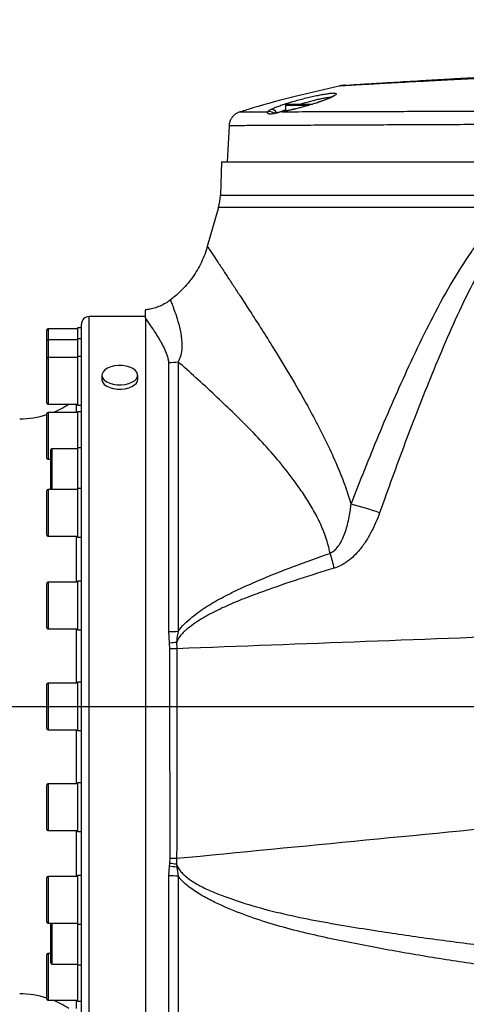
# Model space of a CAD drawing. Extents: x 0 to 16820, y 0 to 11880.
# Tile 57 of 77: x 8917 to 9092, y 6391 to 6777. Entities that reach past the tile are written whole.
import ezdxf

# ---------------------------------------------------------------- set-up
doc = ezdxf.new("R2010")
doc.units = 0
doc.header["$LTSCALE"] = 20
doc.layers.get('0').update_dxf_attribs({"linetype": 'CONTINUOUS'})
doc.styles.add('SLDTEXTSTYLE0', font='TXT', dxfattribs={"width": 0.605})
doc.dimstyles.new('SLDDIMSTYLE0', dxfattribs={"dimtxt": 100, "dimasz": 100, "dimexe": 0, "dimexo": 0.0625, "dimgap": 25, "dimtad": 1, "dimdec": 1, "dimrnd": 1e-09, "dimzin": 12, "dimtxsty": 'SLDTEXTSTYLE0', "dimsah": 1, "dimcen": 0, "dimazin": 3, "dimtfac": 1, "dimtofl": 0, "dimtmove": 0, "dimatfit": 3, "dimtolj": 1, "dimtzin": 12})
doc.dimstyles.new('SLDDIMSTYLE1', dxfattribs={"dimtxt": 100, "dimasz": 100, "dimexe": 0, "dimexo": 0.0625, "dimgap": 25, "dimtad": 1, "dimdec": 4, "dimlfac": 20, "dimzin": 12, "dimtxsty": 'SLDTEXTSTYLE0', "dimsah": 1, "dimcen": 0.09, "dimazin": 3, "dimtfac": 1, "dimtofl": 0, "dimtmove": 0, "dimatfit": 3, "dimtolj": 1, "dimtzin": 12})

# ---------------------------------------------------------------- blocks, each defined once
blk = doc.blocks.new('_D')
at = {"color": 7, "linetype": 'CONTINUOUS'}
blk.add_line((10599.79, 8574.46), (7791.16, 6507.87), dxfattribs=at)
blk.add_solid([(10599.79, 8574.46), (10510.36, 8527.27), (10528.14, 8503.11)], dxfattribs=at)
at = {"color": 7, "linetype": 'CONTINUOUS', "insert": (8954.78, 7524), "char_height": 100, "attachment_point": 1, "rotation": 36.3456, "style": 'SLDTEXTSTYLE0'}
blk.add_mtext('R3487', dxfattribs=at)
blk = doc.blocks.new('_D_1')
at = {"color": 7, "linetype": 'CONTINUOUS'}
for q in [(9232.57, 8882.9), (7791.16, 6507.87)]:
    blk.add_line((8490.54, 7660.25), q, dxfattribs=at)
blk.add_solid([(8490.54, 7660.25), (8555.25, 7737.96), (8529.6, 7753.52)], dxfattribs=at)
at = {"color": 7, "linetype": 'CONTINUOUS', "insert": (8912.41, 8603.77), "char_height": 100, "attachment_point": 1, "rotation": 58.7465, "style": 'SLDTEXTSTYLE0'}
blk.add_mtext('R1348', dxfattribs=at)
blk = doc.blocks.new('_D_2')
at = {"color": 7, "linetype": 'CONTINUOUS'}
for p, q in [((4317.75, 7120.33), (3817.21, 7208.59)), ((7831.16, 6507.87), (11826.43, 6507.87))]:
    blk.add_line(p, q, dxfattribs=at)
blk.add_arc((7791.16, 6507.87), 4005.26, 0, 170, dxfattribs=at)
for points in [[(3846.75, 7203.38), (3880.08, 7298.85), (3850.61, 7304.42)], [(11796.43, 6507.87), (11810.18, 6608.05), (11780.18, 6607.68)]]:
    blk.add_solid(points, dxfattribs=at)
at = {"color": 7, "linetype": 'CONTINUOUS', "insert": (8009.94, 10638.69), "char_height": 100, "attachment_point": 1, "rotation": 355, "style": 'SLDTEXTSTYLE0'}
blk.add_mtext('170°', dxfattribs=at)
blk = doc.blocks.new('_D_3')
at = {"color": 7, "linetype": 'CONTINUOUS'}
for p, q in [((7831.16, 6507.87), (11819.08, 6507.87)), ((4317.75, 5895.41), (3824.45, 5808.43))]:
    blk.add_line(p, q, dxfattribs=at)
blk.add_arc((7791.16, 6507.87), 3997.91, 190, 0, dxfattribs=at)
for points in [[(11789.08, 6507.87), (11772.83, 6408.07), (11802.82, 6407.69)], [(3853.99, 5813.64), (3857.85, 5712.6), (3887.32, 5718.17)]]:
    blk.add_solid(points, dxfattribs=at)
at = {"color": 7, "linetype": 'CONTINUOUS', "insert": (7986.83, 2641.21), "char_height": 100, "attachment_point": 1, "rotation": 5, "style": 'SLDTEXTSTYLE0'}
blk.add_mtext('170°', dxfattribs=at)

msp = doc.modelspace()

# ---------------------------------------------------------------- linework, layer by layer
at = {"color": 8, "linetype": 'CONTINUOUS'}
for p, q in [((9015.2462398, 6741.4353884), (9016.6198884, 6742.0647389)), ((9029.8074161, 6742.9716385), (9020.9780608, 6742.9716385)), ((9020.9780608, 6741.3151062), (9018.9780866, 6740.4447443)), ((9019.6582948, 6740.5408567), (9019.8756133, 6740.6103707)), ((9024.1332923, 6741.472224), (9024.0564023, 6741.4301431)), ((8995.5347453, 6707.8297532), (9109.2723285, 6707.8297532)), ((9109.1178333, 6703.0149943), (8994.7721635, 6703.0149943)), ((8944.1647206, 6355.3716338), (8944.1647206, 6660.371641)), ((8928.1646882, 6655.5816329), (8928.1646882, 6651.3356513)), ((8928.1646882, 6651.3356513), (8928.1646882, 6644.3551129)), ((8928.1646882, 6644.3551129), (8928.1646882, 6626.0851196)), ((8975.3269826, 6537.1892958), (8975.3269826, 6642.4124188)), ((8978.9716874, 6642.7031255), (8978.9716874, 6537.2526425)), ((8928.1646882, 6622.8115803), (8928.1646882, 6604.5415795)), ((8939.2392312, 6622.8115803), (8939.2392312, 6626.0851196)), ((8929.6646987, 6608.6871422), (8929.6646987, 6592.6963485)), ((8928.1646882, 6592.6963485), (8928.1646882, 6574.4263551)), ((8939.2392312, 6556.4491956), (8939.2392312, 6574.4263551)), ((8928.1646882, 6556.4491956), (8928.1646882, 6538.1791948)), ((8939.2392312, 6517.0066378), (8939.2392312, 6538.1791948)), ((8975.6576692, 6532.7381159), (8975.3269826, 6537.1892958)), ((8975.7860576, 6530.5355212), (8975.6576692, 6532.7381159)), ((8978.3903037, 6533.0473727), (8978.5304938, 6530.5601491)), ((8928.1646882, 6517.0066378), (8928.1646882, 6498.736637)), ((8939.2392312, 6477.5640799), (8939.2392312, 6498.736637)), ((8928.1646882, 6477.5640799), (8928.1646882, 6459.2940791)), ((8939.2392312, 6441.3169197), (8939.2392312, 6459.2940791)), ((8975.6217872, 6445.3017584), (8975.7712756, 6446.3981895)), ((8975.7712756, 6446.3981895), (8975.9096776, 6448.4767004)), ((8978.3060228, 6446.0759817), (8978.8056289, 6445.0951836)), ((8978.3060228, 6446.0759817), (8978.4257089, 6444.9366576)), ((8978.4103309, 6448.4239316), (8978.4105693, 6448.4239391)), ((8975.3269826, 6441.5556288), (8975.6217872, 6445.3017584)), ((8975.3269826, 6352.8716362), (8975.3269826, 6441.5556288)), ((8978.4257089, 6444.9366576), (8978.9716874, 6441.4123392)), ((8928.1646882, 6441.3169197), (8928.1646882, 6440.614993)), ((8928.1646882, 6440.614993), (8928.1646882, 6423.0469263)), ((8978.9716874, 6441.4123392), (8978.9716874, 6352.5367326)), ((8929.6646987, 6423.0469263), (8929.6646987, 6407.0561326)), ((8928.1646882, 6411.2016952), (8928.1646882, 6409.1688341)), ((8928.1646882, 6409.1688341), (8928.1646882, 6392.9316944)), ((8939.2392312, 6389.6581552), (8939.2392312, 6392.9316944))]:
    msp.add_line(p, q, dxfattribs=at)
at = {"color": 7, "linetype": 'CONTINUOUS'}
for p, q in [((9020.9780608, 6742.9716385), (9020.9780608, 6740.8111042)), ((9021.4780246, 6743.471632), (9031.5380965, 6743.471632)), ((9024.1317426, 6741.4773947), (9023.783413, 6741.3952893)), ((9024.255601, 6741.5064222), (9024.1325771, 6741.4777822)), ((8998.9083682, 6735.060761), (8998.1647407, 6720.8716369)), ((8995.9901248, 6720.8716369), (8995.5347453, 6707.8297532)), ((8995.9901248, 6720.8716369), (9124.5379125, 6720.8716369)), ((8994.7721635, 6703.0149943), (8990.4001628, 6687.7683199)), ((8990.5057822, 6687.7390838), (8990.5066167, 6687.7378023)), ((8941.1646997, 6358.3716399), (8941.1646997, 6657.3716349)), ((8966.1646758, 6660.371641), (8944.1647206, 6660.371641)), ((8966.1646758, 6659.8835087), (8966.1646758, 6660.371641)), ((8966.1646758, 6659.8835087), (8966.1646758, 6352.8716362)), ((8927.6647245, 6650.8356577), (8927.6647245, 6655.0816393)), ((8939.6646892, 6655.5816329), (8928.1646882, 6655.5816329)), ((8941.1646997, 6655.9466368), (8939.6646892, 6655.9466368)), ((8939.6646892, 6655.9466368), (8939.6646892, 6651.7006553)), ((8927.6647245, 6643.8551194), (8927.6647245, 6650.8356577)), ((8939.6646892, 6651.3356513), (8928.1646882, 6651.3356513)), ((8941.1646997, 6651.7006553), (8939.6646892, 6651.7006553)), ((8939.6646892, 6651.7006553), (8939.6646892, 6644.7201169)), ((8927.6647245, 6626.5851131), (8927.6647245, 6643.8551194)), ((8939.6646892, 6644.3551129), (8928.1646882, 6644.3551129)), ((8941.1646997, 6644.7201169), (8939.6646892, 6644.7201169)), ((8939.6646892, 6644.7201169), (8939.6646892, 6632.853458)), ((8949.1647159, 6637.4462343), (8949.1647159, 6635.7688999)), ((8963.1647741, 6635.7688999), (8963.1647741, 6637.4462343)), ((8939.6646892, 6632.853458), (8939.6646892, 6625.7201156)), ((8928.1646882, 6626.0851196), (8939.6646892, 6626.0851196)), ((8939.6646892, 6622.8115803), (8928.1646882, 6622.8115803)), ((8939.6646892, 6625.7201156), (8941.1646997, 6625.7201156)), ((8941.1646997, 6623.1765768), (8939.6646892, 6623.1765768)), ((8939.6646892, 6623.1765768), (8939.6646892, 6609.0521387)), ((8927.6647245, 6605.0415805), (8927.6647245, 6622.3115793)), ((8929.164735, 6592.6963485), (8929.164735, 6608.1871412)), ((8939.6646892, 6608.6871422), (8929.6646987, 6608.6871422)), ((8941.1646997, 6609.0521387), (8939.6646892, 6609.0521387)), ((8939.6646892, 6609.0521387), (8939.6646892, 6593.0613524)), ((8928.1646882, 6604.5415795), (8929.164735, 6604.5415795)), ((8927.6647245, 6574.9263487), (8927.6647245, 6592.1963549)), ((8939.6646892, 6592.6963485), (8928.1646882, 6592.6963485)), ((8941.1646997, 6593.0613524), (8939.6646892, 6593.0613524)), ((8939.6646892, 6593.0613524), (8939.6646892, 6576.5962324)), ((8939.6646892, 6576.5962324), (8939.6646892, 6574.0613512)), ((8928.1646882, 6574.4263551), (8939.6646892, 6574.4263551)), ((8939.6646892, 6574.0613512), (8941.1646997, 6574.0613512)), ((8927.6647245, 6538.6791958), (8927.6647245, 6555.9491946)), ((8939.6646892, 6556.4491956), (8928.1646882, 6556.4491956)), ((8941.1646997, 6556.8141958), (8939.6646892, 6556.8141958)), ((8939.6646892, 6556.8141958), (8939.6646892, 6538.8111009)), ((8928.1646882, 6538.1791948), (8939.6646892, 6538.1791948)), ((8939.6646892, 6538.8111009), (8939.6646892, 6537.8141946)), ((8939.6646892, 6537.8141946), (8941.1646997, 6537.8141946)), ((8927.6647245, 6499.236637), (8927.6647245, 6516.5066377)), ((8939.6646892, 6517.0066378), (8928.1646882, 6517.0066378)), ((8941.1646997, 6517.3716371), (8939.6646892, 6517.3716371)), ((8939.6646892, 6517.3716371), (8939.6646892, 6498.5194367)), ((8928.1646882, 6498.736637), (8939.6646892, 6498.736637)), ((8939.6646892, 6498.5194367), (8939.6646892, 6498.3716377)), ((8939.6646892, 6498.3716377), (8941.1646997, 6498.3716377)), ((8927.6647245, 6477.012858), (8927.6647245, 6477.0640789)), ((8927.6647245, 6459.7940801), (8927.6647245, 6477.012858)), ((8939.6646892, 6477.5640799), (8928.1646882, 6477.5640799)), ((8941.1646997, 6477.9290802), (8939.6646892, 6477.9290802)), ((8939.6646892, 6477.9290802), (8939.6646892, 6458.9290789)), ((8928.1646882, 6459.2940791), (8939.6646892, 6459.2940791)), ((8939.6646892, 6458.9290789), (8941.1646997, 6458.9290789)), ((8941.1646997, 6441.6819236), (8939.6646892, 6441.6819236)), ((8939.6646892, 6441.6819236), (8939.6646892, 6422.6819223)), ((8927.6647245, 6440.1534146), (8927.6647245, 6440.8169261)), ((8927.6647245, 6423.5469199), (8927.6647245, 6440.1534146)), ((8939.6646892, 6441.3169197), (8928.1646882, 6441.3169197)), ((8928.1646882, 6423.0469263), (8939.6646892, 6423.0469263)), ((8929.164735, 6407.5561336), (8929.164735, 6423.0469263)), ((8939.6646892, 6422.6819223), (8941.1646997, 6422.6819223)), ((8939.6646892, 6422.6819223), (8939.6646892, 6406.6911361)), ((8927.6647245, 6408.7801001), (8927.6647245, 6410.7016942)), ((8929.164735, 6411.2016952), (8928.1646882, 6411.2016952)), ((8927.6647245, 6393.4316954), (8927.6647245, 6408.7801001)), ((8929.6646987, 6407.0561326), (8939.6646892, 6407.0561326)), ((8939.6646892, 6406.6911361), (8941.1646997, 6406.6911361)), ((8939.6646892, 6406.6911361), (8939.6646892, 6392.5666979)), ((8928.1646882, 6392.9316944), (8939.6646892, 6392.9316944)), ((8939.6646892, 6392.5666979), (8941.1646997, 6392.5666979))]:
    msp.add_line(p, q, dxfattribs=at)
at = {"color": 7, "linetype": 'CONTINUOUS', "flags": 128}
for points in [[(8956.7122136, 6633.6454547), (8958.251444, 6633.8071025), (8959.6858894, 6634.1512299), (8960.943905, 6634.6605963), (8961.9621907, 6635.3096462), (8962.689725, 6636.0658205), (8963.090149, 6636.8912256), (8963.1433164, 6637.7444512), (8962.8464853, 6638.5827309), (8962.2145568, 6639.3640286), (8961.2793599, 6640.0491542), (8960.0877439, 6640.6037456), (8958.6993133, 6641.0000271), (8957.1838056, 6641.2180907), (8955.6171571, 6641.2470287), (8954.078046, 6641.0853809), (8952.6434814, 6640.7412386), (8951.3855849, 6640.2318871), (8950.3672992, 6639.5828373), (8949.6396457, 6638.8266629), (8949.2393409, 6638.0012578), (8949.1861736, 6637.1480322), (8949.4830047, 6636.3097525), (8950.1148139, 6635.5284548), (8951.0500108, 6634.8433292), (8952.2417461, 6634.2887229), (8953.6301767, 6633.8924563), (8955.1456844, 6633.6743778), (8956.7122136, 6633.6454547)], [(8949.1647159, 6635.7688999), (8949.1861736, 6635.470683), (8949.4830047, 6634.6324033), (8950.1148139, 6633.8511205), (8951.0500108, 6633.1659949), (8952.2417461, 6632.6113886), (8953.6301767, 6632.2151146), (8955.1456844, 6631.9970435), (8956.7122136, 6631.9681055)], [(8956.7122136, 6631.9681055), (8958.251444, 6632.1297607), (8959.6858894, 6632.4738956), (8960.943905, 6632.9832471), (8961.9621907, 6633.6322969), (8962.689725, 6634.3884862), (8963.090149, 6635.2138764), (8963.1647741, 6635.7688999)]]:
    msp.add_lwpolyline(points, dxfattribs=at)
at = {"color": 7, "linetype": 'CONTINUOUS'}
for centre, radius, start, end in [((7791.1647235, 6507.8716374), 3487, 190, 170), ((7791.1647235, 6507.8716374), 1348, 190, 170), ((9021.4780558, 6742.9716374), 0.5, 90, 180), ((8975.5468705, 6708.5277447), 20, 344, 358), ((8944.1647235, 6657.3716374), 3, 90, 180), ((8928.1647235, 6655.0816392), 0.5, 90, 180.000000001), ((8928.1647235, 6650.8356537), 0.5, 90, 180.000000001), ((8928.1647235, 6643.8551167), 0.5, 90, 180.000000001), ((8928.1647235, 6626.5851167), 0.5, 179.999999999, 270), ((8928.1647235, 6622.3115778), 0.5, 90, 180.000000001), ((8917.0381778, 6655.3716374), 35, 291.520337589, 303.200688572), ((8917.0381778, 6655.3716374), 35, 270, 287.674893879), ((8929.6647235, 6608.1871401), 0.5, 90, 180.000000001), ((8928.1647235, 6605.0415778), 0.5, 179.999999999, 270), ((8928.1647235, 6592.1963518), 0.5, 90, 180.000000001), ((8928.1647235, 6574.9263518), 0.5, 179.999999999, 270), ((8928.1647235, 6555.9491953), 0.5, 90, 180.000000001), ((8928.1647235, 6538.6791953), 0.5, 179.999999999, 270), ((8928.1647235, 6516.5066374), 0.5, 90, 180.000000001), ((8928.1647235, 6499.2366374), 0.5, 179.999999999, 270), ((8928.1647235, 6477.0640794), 0.5, 90, 180.000000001), ((8928.1647235, 6459.7940794), 0.5, 179.999999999, 270), ((8928.1647235, 6440.8169229), 0.5, 90, 180.000000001), ((8928.1647235, 6423.5469229), 0.5, 179.999999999, 270), ((8928.1647235, 6410.701697), 0.5, 90, 180.000000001), ((8929.6647235, 6407.5561346), 0.5, 179.999999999, 270), ((8917.0381778, 6360.3716374), 35, 72.325106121, 90), ((8928.1647235, 6393.431697), 0.5, 179.999999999, 270), ((8917.0381778, 6360.3716374), 35, 56.799311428, 68.479662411)]:
    msp.add_arc(centre, radius, start, end, dxfattribs=at)
at = {"color": 8, "linetype": 'CONTINUOUS'}
for centre, radius, start, end in [((9014.6654596, 6738.5868395), 2.012928, 48.662180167, 105.836783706), ((9015.592107, 6739.491927), 1.9739975, 19.454663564, 100.090971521), ((8975.3298791, 6665.3690059), 22.9565873, 269.992770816, 279.127903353), ((8993.630199, 6389.2052764), 204.7565651, 71.74131446, 75.011462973), ((9351.7049851, 6648.4640061), 323.525339, 194.447184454, 195.514799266), ((8975.3387416, 6641.3949626), 104.2056675, 269.993534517, 271.997920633), ((8962.9904356, 6656.8950663), 124.8014709, 275.825500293, 277.088074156), ((8975.9409796, 6666.198561), 135.6631282, 269.934570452, 271.093718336), ((8970.6562274, 6396.0277955), 50.6294411, 81.309679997, 84.201564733), ((8975.3368028, 6395.3805233), 46.1751065, 85.485029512, 90.012185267), ((8970.6021978, 6395.8026248), 49.7529949, 80.952859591, 84.209565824), ((8944.8891891, 6525.8440756), 87.5825807, 292.514245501, 292.783554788)]:
    msp.add_arc(centre, radius, start, end, dxfattribs=at)
for points, knots in [([(9486.1193572, 6764.2663813), (9465.0144098, 6764.2293102), (9422.802127, 6764.1551638), (9359.481736, 6763.1417463), (9296.1638065, 6761.6533859), (9233.7711614, 6759.6269424), (9186.1895813, 6757.7044538), (9155.286881, 6756.2863753), (9141.0903736, 6755.6050498), (9130.1574678, 6755.0873651), (9120.6793303, 6754.6696277), (9112.1517197, 6754.27607), (9104.1602597, 6753.8980087), (9096.7234736, 6753.537323), (9089.5076956, 6753.1788746), (9082.6841971, 6752.8319938), (9076.3005215, 6752.500391), (9070.3988733, 6752.1876937), (9064.9132514, 6751.8915606), (9059.9705274, 6751.6199786), (9055.9521933, 6751.395954), (9052.7458865, 6751.2151615), (9050.1627263, 6751.0682268), (9047.9095588, 6750.9389459), (9045.8135192, 6750.8177866), (9044.0148247, 6750.7130206), (9042.7249472, 6750.6375619), (9042.0740901, 6750.5994633), (9042.1162143, 6750.6019245), (9042.1307956, 6750.6027764)], [0, 0, 0, 0, 0.1266576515, 0.2533296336, 0.3800337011, 0.5067475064, 0.6279499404, 0.665832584, 0.6923772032, 0.7132721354, 0.7314594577, 0.7498181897, 0.7659057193, 0.7821043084, 0.7984755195, 0.8150838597, 0.831024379, 0.8470794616, 0.8632450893, 0.8796746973, 0.8955009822, 0.9074822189, 0.9194627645, 0.9316299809, 0.9437968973, 0.9595703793, 0.9754891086, 0.9915155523, 1, 1, 1, 1]), ([(9038.7574111, 6747.7773375), (9039.0893579, 6747.802487), (9039.7919562, 6747.8557186), (9040.458393, 6747.8063721), (9040.8521252, 6747.6572856), (9040.8441686, 6747.3894081), (9040.4318233, 6747.0103429), (9039.6708196, 6746.5518845), (9038.5704489, 6746.0181948), (9037.163793, 6745.4221305), (9035.4692707, 6744.7768618), (9033.5135687, 6744.0944927), (9031.353016, 6743.4007799), (9029.0435539, 6742.7153717), (9026.6686326, 6742.0681204), (9024.9994481, 6741.6514285), (9024.1409785, 6741.4499889), (9024.0564023, 6741.4301431)], [0, 0, 0, 0, 0.0598025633, 0.1265780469, 0.1933639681, 0.2679895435, 0.3380720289, 0.4081720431, 0.4781120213, 0.548065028, 0.620390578, 0.6927222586, 0.7673298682, 0.8419361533, 0.9168796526, 0.9918110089, 1, 1, 1, 1]), ([(9038.473693, 6746.0452712), (9038.4326231, 6746.0561594), (9038.2511808, 6746.1042624), (9037.4376649, 6746.0149852), (9036.281826, 6745.8580755), (9034.8070534, 6745.5762573), (9033.1297067, 6745.2008122), (9031.2651204, 6744.7323909), (9029.3064248, 6744.1883492), (9027.8402082, 6743.7586013), (9027.0741707, 6743.5096348), (9026.9572412, 6743.471632)], [0, 0, 0, 0, 0.036902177, 0.1630299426, 0.2931829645, 0.4245188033, 0.5601079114, 0.6962525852, 0.8366705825, 0.9750690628, 1, 1, 1, 1]), ([(9003.2783424, 6740.4815054), (9003.2521043, 6740.4814531), (9003.1691011, 6740.4812875), (9004.0156654, 6740.482545), (9005.5871841, 6740.4891012), (9007.7492348, 6740.4990078), (9010.5181862, 6740.5107933), (9012.9148137, 6740.519166), (9014.1161357, 6740.5233628)], [0, 0, 0, 0, 0.0974996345, 0.3084373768, 0.479218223, 0.6508164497, 0.8249699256, 1, 1, 1, 1]), ([(9019.6582948, 6740.5408567), (9019.0930255, 6740.4100647), (9017.8922574, 6740.1322309), (9016.1482238, 6739.6428575), (9015.0261625, 6739.5255324), (9014.1550928, 6739.7136126), (9013.8212119, 6740.1085632), (9014.0454324, 6740.4239212), (9014.1161357, 6740.5233628)], [0, 0, 0, 0, 0.1473277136, 0.3129595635, 0.5600422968, 0.6298791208, 0.8832901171, 1, 1, 1, 1]), ([(9014.1161357, 6740.5233628), (9014.1332926, 6740.5768652), (9014.1791066, 6740.7197324), (9014.4934494, 6741.012625), (9014.9930598, 6741.2932038), (9015.2462398, 6741.4353884)], [0, 0, 0, 0, 0.2279809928, 0.6087757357, 1, 1, 1, 1]), ([(9024.0564023, 6741.4301431), (9023.6002739, 6741.3256404), (9022.0315268, 6740.9662275), (9020.643055, 6740.7173621), (9019.6582948, 6740.5408567)], [0, 0, 0, 0, 0.29075971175, 1, 1, 1, 1]), ([(9019.6582948, 6740.5408567), (9021.3133278, 6740.5460397), (9024.6233812, 6740.5564056), (9030.4234586, 6740.5764434), (9036.8267566, 6740.5992822), (9044.0992494, 6740.6224168), (9052.2079954, 6740.6468208), (9061.2463641, 6740.6754626), (9070.9250898, 6740.7049405), (9081.092344, 6740.7348265), (9091.5721857, 6740.7573764), (9102.3834712, 6740.798404), (9113.5501736, 6740.791254), (9121.2057091, 6740.8263826), (9125.0333463, 6740.8439464)], [0, 0, 0, 0, 0.0759237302, 0.1518468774, 0.2294878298, 0.3071279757, 0.3924696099, 0.4778119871, 0.5656201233, 0.6534285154, 0.7388333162, 0.8242386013, 0.9121222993, 1, 1, 1, 1]), ([(9124.7317468, 6735.6202996), (9120.9167577, 6735.6023129), (9113.2602257, 6735.5662141), (9101.8764525, 6735.5347802), (9090.6073312, 6735.4810843), (9079.6927014, 6735.4378482), (9069.2558851, 6735.391769), (9059.357615, 6735.3465127), (9049.9152113, 6735.3019111), (9041.8518698, 6735.265333), (9035.0458868, 6735.2341695), (9029.3779389, 6735.2055477), (9023.7987216, 6735.1772554), (9018.4347445, 6735.1516774), (9013.2556718, 6735.128089), (9008.6629153, 6735.1064623), (9004.7938023, 6735.085824), (9001.8196779, 6735.0680639), (8999.8859923, 6735.0570134), (8998.938331, 6735.053974), (8999.0072077, 6735.0542689), (8999.0304385, 6735.0543684)], [0, 0, 0, 0, 0.0561449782, 0.1126807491, 0.1704454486, 0.2286344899, 0.2850312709, 0.3418232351, 0.3990688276, 0.4572523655, 0.4994831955, 0.542048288, 0.584783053, 0.6352987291, 0.6860988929, 0.7424906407, 0.7992768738, 0.8566740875, 0.9149081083, 0.9713001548, 1, 1, 1, 1]), ([(9116.3015042, 6703.5867817), (9115.3638422, 6702.8964188), (9113.487246, 6701.5147564), (9109.9801874, 6698.0392482), (9105.9087322, 6693.1245702), (9101.5905771, 6686.6130532), (9096.4069458, 6677.6381957), (9090.4854014, 6666.1524323), (9084.1162135, 6652.0574764), (9076.4506244, 6633.6388344), (9067.5754695, 6610.8698207), (9061.0465974, 6592.7253222), (9057.7820216, 6583.6526847)], [0, 0, 0, 0, 0.0257701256, 0.0515752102, 0.1092897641, 0.167245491, 0.2251895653, 0.3400510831, 0.4550211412, 0.5699849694, 0.7849832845, 1, 1, 1, 1]), ([(9046.5855275, 6586.9955293), (9050.1665713, 6596.068588), (9057.3281136, 6614.213324), (9067.266534, 6636.9441294), (9075.9974461, 6655.3216237), (9083.3725907, 6669.3937312), (9090.3165678, 6680.8338828), (9096.5082338, 6689.7608608), (9101.7612202, 6696.2457785), (9106.1060159, 6700.5757415), (9108.6900814, 6702.6685607), (9109.1178333, 6703.0149943)], [0, 0, 0, 0, 0.2204837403, 0.440933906, 0.5605532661, 0.6801871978, 0.7996519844, 0.8623810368, 0.9251412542, 0.9876082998, 1, 1, 1, 1]), ([(8990.5066167, 6687.7378023), (8990.4950659, 6687.7551836), (8990.4637871, 6687.8022513), (8991.1030795, 6686.8406768), (8992.3369833, 6684.9834958), (8994.1945203, 6682.1826288), (8996.3752588, 6678.8857317), (8998.711199, 6675.3415057), (9001.0621691, 6671.760412), (9003.9062201, 6667.4052721), (9007.2372964, 6662.2652066), (9011.2692933, 6655.9718955), (9016.1926511, 6648.1580893), (9022.0497972, 6638.5966788), (9027.8806666, 6628.6030843), (9032.9604501, 6619.2993902), (9037.2113961, 6610.9198078), (9040.9191647, 6602.7779701), (9044.1232696, 6594.8210333), (9045.7637547, 6589.6072728), (9046.5855275, 6586.9955293)], [0, 0, 0, 0, 0.03304949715, 0.08949636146, 0.14645382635, 0.20492541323, 0.26386918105, 0.30594288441, 0.35063839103, 0.3954783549, 0.45139638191, 0.5075289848, 0.57238607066, 0.655250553, 0.73854790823, 0.79671030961, 0.85237142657, 0.90818661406, 0.9540076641, 1, 1, 1, 1]), ([(8975.981084, 6666.7641646), (8975.9891191, 6666.7452014), (8976.0072786, 6666.7023442), (8976.5463019, 6665.3918851), (8977.4409464, 6663.0744296), (8978.6136102, 6659.675188), (8979.7870733, 6655.3794712), (8980.4905241, 6651.1314098), (8980.4680205, 6647.4654769), (8980.1005697, 6644.8984718), (8979.2801458, 6643.3029869), (8978.9716874, 6642.7031255)], [0, 0, 0, 0, 0.1119431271, 0.25299311, 0.3952722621, 0.5411059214, 0.6880665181, 0.8222576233, 0.8901694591, 0.9587065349, 1, 1, 1, 1]), ([(8975.3269826, 6642.4124188), (8975.2839255, 6642.8965201), (8975.1974815, 6643.8684292), (8974.6119706, 6645.7231648), (8973.2840652, 6648.8132352), (8970.9618069, 6652.8397924), (8968.2504233, 6656.9653417), (8966.8618124, 6658.9081457), (8966.1646758, 6659.8835087)], [0, 0, 0, 0, 0.05802228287, 0.11648878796, 0.23449464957, 0.47308585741, 0.73546864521, 1, 1, 1, 1]), ([(9038.4101545, 6567.7484928), (9038.1726795, 6568.8186884), (9037.4720859, 6571.9759573), (9035.7267921, 6576.9721659), (9033.1154763, 6582.6010581), (9030.073483, 6587.8964259), (9025.8521018, 6594.2524333), (9020.3962431, 6601.4839281), (9013.683344, 6609.339188), (9006.8352183, 6616.6027899), (9000.0217152, 6623.3291099), (8992.9655141, 6630.0218146), (8985.799738, 6636.6451637), (8981.2475513, 6640.6839406), (8978.9716874, 6642.7031255)], [0, 0, 0, 0, 0.0283729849, 0.0837053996, 0.139273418, 0.1950064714, 0.2505657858, 0.3512870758, 0.4522857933, 0.5534545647, 0.654583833, 0.7554170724, 0.8777208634, 1, 1, 1, 1]), ([(9038.4101545, 6567.7484928), (9039.0414033, 6568.0976071), (9039.9405214, 6568.5948673), (9041.1935299, 6569.9237555), (9042.3083274, 6571.5000484), (9043.913696, 6574.6524518), (9045.3626185, 6579.1071507), (9046.2147291, 6583.604431), (9046.5046339, 6586.2557251), (9046.5855275, 6586.9955293)], [0, 0, 0, 0, 0.0969520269, 0.1380934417, 0.247751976, 0.3604040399, 0.6246722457, 0.8952703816, 1, 1, 1, 1]), ([(9057.7820216, 6583.6526847), (9057.282164, 6582.3276105), (9056.28259, 6579.6778368), (9054.403141, 6575.803947), (9052.1876102, 6572.0535443), (9049.7442008, 6568.8019066), (9047.1531169, 6566.0993844), (9044.7267399, 6564.1800528), (9042.3085287, 6562.7551482), (9040.7540327, 6562.2037495), (9039.9684583, 6561.9250967)], [0, 0, 0, 0, 0.146781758, 0.2935220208, 0.4450034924, 0.5963420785, 0.7121186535, 0.8299800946, 0.9140793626, 1, 1, 1, 1]), ([(8978.9716874, 6537.2526425), (8979.7770161, 6538.2450788), (8981.4047015, 6540.2509357), (8985.2312744, 6543.5308093), (8990.2868735, 6547.1232085), (8996.672766, 6550.7789549), (9003.290361, 6553.9986592), (9012.4117148, 6558.02664), (9024.078819, 6562.7330507), (9033.6326965, 6566.0765576), (9038.4101545, 6567.7484928)], [0, 0, 0, 0, 0.0566575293, 0.1145130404, 0.2229123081, 0.3317041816, 0.4408892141, 0.549827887, 0.7748894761, 1, 1, 1, 1]), ([(9039.9684583, 6561.9250967), (9035.3465437, 6560.512288), (9026.1033453, 6557.6868633), (9014.6490857, 6553.7253962), (9005.5219131, 6550.333433), (8998.7049471, 6547.5745534), (8992.0743436, 6544.4087249), (8986.657812, 6541.2616408), (8982.4903083, 6538.2079912), (8979.841914, 6535.7317637), (8978.7868953, 6533.7807699), (8978.3903037, 6533.0473727)], [0, 0, 0, 0, 0.2101269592, 0.4202252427, 0.5266497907, 0.6332594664, 0.739545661, 0.8455239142, 0.9040946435, 0.9639482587, 1, 1, 1, 1]), ([(8978.5304938, 6530.5601491), (9027.7617055, 6532.4128162), (9115.6688567, 6535.7209347), (9203.5953886, 6539.0771446), (9242.2798549, 6540.5537544)], [0, 0, 0, 0, 0.5600364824, 1, 1, 1, 1]), ([(8978.9716874, 6537.2526425), (8978.7590065, 6536.016033), (8978.5189493, 6534.6202475), (8978.4034727, 6533.2083824), (8978.3903037, 6533.0473727)], [0, 0, 0, 0, 0.8859595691, 1, 1, 1, 1]), ([(8975.9096776, 6448.4767004), (8975.9093598, 6448.554176), (8975.8974573, 6451.4559548), (8975.8730904, 6457.2683056), (8975.8430754, 6466.5176111), (8975.8173897, 6476.4411211), (8975.7980482, 6486.7059737), (8975.7845151, 6496.7890745), (8975.7764341, 6507.3250337), (8975.7752291, 6518.6173518), (8975.7824409, 6526.5548659), (8975.7860576, 6530.5355212)], [0, 0, 0, 0, 0.0030068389, 0.1126184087, 0.2226166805, 0.3502199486, 0.4784349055, 0.5956668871, 0.7133718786, 0.8562562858, 1, 1, 1, 1]), ([(8978.5304938, 6530.5601491), (8978.5304938, 6530.5601293), (8978.5304938, 6526.5702862), (8978.5421543, 6518.6674067), (8978.5406581, 6507.3598066), (8978.535013, 6496.791386), (8978.5222437, 6486.7167498), (8978.5030058, 6476.4166861), (8978.4740209, 6466.4984616), (8978.4506127, 6457.0016017), (8978.4103309, 6451.5375258), (8978.4103309, 6448.4239428), (8978.4103309, 6448.4239316)], [0, 0, 0, 0, 0.0000007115, 0.1428848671, 0.2866325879, 0.403868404, 0.521579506, 0.64918087, 0.7773961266, 0.8884959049, 0.9999995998, 1, 1, 1, 1]), ([(8978.4105693, 6448.4239391), (9003.0738646, 6450.81579), (9052.3901308, 6455.5984907), (9140.4336035, 6464.1489291), (9203.9037298, 6470.3417854), (9242.6746761, 6474.1247131)], [0, 0, 0, 0, 0.2802179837, 0.5603186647, 1, 1, 1, 1]), ([(8975.9096776, 6448.4767004), (8976.2319579, 6448.4761542), (8977.0678603, 6448.4747376), (8977.8993934, 6448.4432681), (8978.4103309, 6448.4239316)], [0, 0, 0, 0, 0.3855477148, 1, 1, 1, 1]), ([(8978.4105693, 6448.4239391), (8978.4105693, 6448.4239205), (8978.4105697, 6447.5738974), (8978.3582956, 6446.8249313), (8978.3060228, 6446.0759817)], [0, 0, 0, 0, 0.0000219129, 1, 1, 1, 1]), ([(8978.8056289, 6445.0951836), (8978.8653254, 6444.9818411), (8979.2210583, 6444.3064306), (8980.0575722, 6443.1483467), (8982.0540425, 6441.1080049), (8985.3229139, 6438.7988914), (8989.8283964, 6436.4205615), (8996.9648347, 6433.4471583), (9006.6102655, 6430.170127), (9018.8147284, 6426.926629), (9031.17303, 6424.32059), (9043.5988145, 6422.1446118), (9058.9594957, 6419.6773434), (9077.251009, 6416.9680371), (9098.4980046, 6414.290452), (9112.6682377, 6412.7526222), (9119.7532092, 6411.9837231)], [0, 0, 0, 0, 0.00271741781, 0.01619316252, 0.02970504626, 0.06165608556, 0.09740282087, 0.13320653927, 0.21854482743, 0.30404126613, 0.38982969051, 0.47574638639, 0.56143894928, 0.707610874, 0.85380842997, 1, 1, 1, 1]), ([(9119.3129693, 6403.7707022), (9112.2860941, 6404.6878993), (9098.2318115, 6406.5223628), (9077.1721077, 6409.7134915), (9059.599256, 6412.8286491), (9045.4765635, 6415.5587406), (9034.7878392, 6417.7630408), (9024.1515551, 6420.2815111), (9013.6412378, 6423.2410559), (9003.336148, 6426.7912652), (8994.9268261, 6430.3565112), (8988.3658279, 6433.7084895), (8983.7720107, 6436.6840883), (8980.6556898, 6439.3469605), (8979.2760623, 6441.0390326), (8978.9716874, 6441.4123392)], [0, 0, 0, 0, 0.1450749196, 0.2901608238, 0.4352078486, 0.5090776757, 0.5832459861, 0.6573866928, 0.7312846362, 0.8048918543, 0.8783869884, 0.9164607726, 0.9544709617, 0.9899553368, 1, 1, 1, 1]), ([(9066.3065587, 6336.4234215), (9066.2839498, 6336.4044834), (9066.1380301, 6336.2822558), (9066.6380381, 6336.7005087), (9067.6268895, 6337.5325412), (9069.0676986, 6338.7509586), (9071.5716512, 6340.8978263), (9074.7764424, 6343.6997069), (9078.2055193, 6346.7777729), (9081.8337832, 6350.132092), (9085.5507411, 6353.6767185), (9090.0889682, 6358.194184), (9095.1636006, 6363.5478308), (9100.6851528, 6369.8781457), (9105.7157003, 6376.3336818), (9110.0976837, 6382.7744053), (9113.7539846, 6389.1112052), (9117.0373782, 6396.0163604), (9118.5519842, 6401.1775567), (9119.3129693, 6403.7707022)], [0, 0, 0, 0, 0.0134100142, 0.0865490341, 0.1152957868, 0.182188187, 0.2495463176, 0.3182276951, 0.3873041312, 0.4351038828, 0.4952129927, 0.5554959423, 0.6282607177, 0.7016612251, 0.7753380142, 0.8307397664, 0.8863506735, 0.9428990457, 1, 1, 1, 1])]:
    msp.add_open_spline(points, degree=3, knots=knots, dxfattribs=at)
at = {"color": 7, "linetype": 'CONTINUOUS'}
for points, knots in [([(9044.3704997, 6750.9161479), (9044.3569045, 6750.9152867), (9044.3152176, 6750.9126462), (9044.94542, 6750.9525169), (9046.2333199, 6751.0337599), (9048.2029399, 6751.1575716), (9050.5721831, 6751.305727), (9053.1523652, 6751.4661086), (9055.828251, 6751.6314798), (9058.846559, 6751.8167842), (9062.5347915, 6752.0415188), (9066.9933553, 6752.3106687), (9072.3365896, 6752.6292682), (9078.1944523, 6752.9738685), (9084.4621067, 6753.3370761), (9091.0942324, 6753.7152006), (9098.0184348, 6754.1033151), (9105.2928036, 6754.5036001), (9113.0955529, 6754.9246566), (9121.4088097, 6755.3636266), (9130.6319886, 6755.8391731), (9141.3966038, 6756.379414), (9155.5018229, 6757.063624), (9186.3122357, 6758.4873814), (9233.8259533, 6760.4127456), (9296.1660236, 6762.3899778), (9359.4817315, 6763.8138671), (9422.815638, 6764.7061212), (9465.0477813, 6764.8164632), (9486.164776, 6764.8716367)], [0, 0, 0, 0, 0.00759387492, 0.02328511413, 0.03908860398, 0.05505115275, 0.07059831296, 0.0823732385, 0.09414851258, 0.10611592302, 0.11808348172, 0.13365815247, 0.14934918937, 0.16515165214, 0.18121865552, 0.19684335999, 0.21258506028, 0.22843846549, 0.24455738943, 0.26221833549, 0.28003705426, 0.30088373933, 0.32752760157, 0.36569145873, 0.48789896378, 0.61589791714, 0.7439075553, 0.87194818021, 1, 1, 1, 1]), ([(9042.4353753, 6750.6822145), (9036.5358158, 6749.330356), (9025.0764776, 6746.7044982), (9012.040446, 6743.2010369), (9004.9407447, 6740.9792927), (9003.2846605, 6740.4610461)], [0, 0, 0, 0, 0.4486097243, 0.8713820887, 1, 1, 1, 1]), ([(9044.0210973, 6750.8916653), (9044.0005671, 6750.8900165), (9043.8749494, 6750.8799283), (9043.2053324, 6750.8111831), (9042.6053628, 6750.7402556), (9042.1289677, 6750.6149409), (9042.1278154, 6750.6146378)], [0, 0, 0, 0, 0.0385836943, 0.2360809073, 0.9981521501, 1, 1, 1, 1]), ([(9016.6198884, 6742.0647389), (9016.679358, 6742.0923133), (9017.126847, 6742.2998013), (9018.3202807, 6742.7447859), (9020.0992824, 6743.3750544), (9022.1522855, 6744.0324765), (9024.3774666, 6744.6936382), (9026.7141816, 6745.3367585), (9029.079591, 6745.9416466), (9031.3967836, 6746.4878672), (9033.5733174, 6746.9565359), (9035.5590285, 6747.3376691), (9037.2436556, 6747.6077722), (9038.3137344, 6747.7524753), (9038.7120445, 6747.7747953), (9038.7574111, 6747.7773375)], [0, 0, 0, 0, 0.0134241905, 0.1010126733, 0.1886038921, 0.2787894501, 0.3689782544, 0.4601088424, 0.55123011, 0.6411727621, 0.7310900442, 0.81820775, 0.9053048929, 0.9892144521, 1, 1, 1, 1]), ([(9039.7197877, 6746.7226482), (9039.7227287, 6746.7252545), (9039.7330443, 6746.7343963), (9039.5529213, 6746.6027737), (9039.1498663, 6746.3727084), (9038.4403539, 6746.0203719), (9037.4377197, 6745.5798159), (9036.1541006, 6745.0679815), (9034.62071, 6744.5060551), (9032.8916707, 6743.9178818), (9031.0102466, 6743.3227057), (9029.0334658, 6742.7381649), (9027.0151342, 6742.1865035), (9025.4031925, 6741.7703912), (9024.5039139, 6741.5635391), (9024.255601, 6741.5064222)], [0, 0, 0, 0, 0.0211555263, 0.0742044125, 0.1402522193, 0.218017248, 0.3023400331, 0.3927493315, 0.4858724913, 0.5807970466, 0.6764930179, 0.7726617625, 0.8683194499, 0.9636397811, 1, 1, 1, 1]), ([(9003.2705938, 6740.5060029), (9003.0903173, 6740.452944), (9002.5627574, 6740.2976726), (9001.6651013, 6739.8384519), (9000.7193373, 6739.1046736), (8999.9130913, 6738.1491427), (8999.3308174, 6737.0728638), (8998.9805486, 6736.010691), (8998.952983, 6735.3211601), (8998.9425813, 6735.0609696)], [0, 0, 0, 0, 0.0757397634, 0.2216444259, 0.4035306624, 0.5552689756, 0.7223911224, 0.8952459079, 1, 1, 1, 1]), ([(9019.8894416, 6740.6025923), (9019.6656413, 6740.5676106), (9018.9766215, 6740.4599115), (9018.0049975, 6740.2435697), (9017.0550726, 6740.0586635), (9016.3921351, 6739.9833281), (9015.9438801, 6739.9933633), (9015.9000973, 6740.0050969), (9015.8791219, 6740.0107181)], [0, 0, 0, 0, 0.0944355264, 0.2907411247, 0.4857620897, 0.6672578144, 0.8405905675, 1, 1, 1, 1]), ([(9023.783413, 6741.3952893), (9023.6484173, 6741.3632054), (9022.9230624, 6741.1908133), (9021.6789413, 6740.937727), (9020.5124842, 6740.7136735), (9019.9545038, 6740.6250861), (9019.8756133, 6740.6125611)], [0, 0, 0, 0, 0.094602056, 0.508312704, 0.9304824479, 1, 1, 1, 1]), ([(8990.3710757, 6687.7775139), (8990.2374181, 6687.2879659), (8989.8100137, 6685.7225117), (8988.8033316, 6683.1676149), (8987.3707655, 6680.1356831), (8985.6103658, 6677.1318963), (8983.5354883, 6674.2063078), (8981.1412216, 6671.4293156), (8978.6143849, 6668.9505091), (8976.7914367, 6667.5282731), (8975.9156381, 6666.8449885)], [0, 0, 0, 0, 0.05877283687, 0.187941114, 0.31738767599, 0.44704958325, 0.59076109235, 0.73229680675, 0.87138741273, 1, 1, 1, 1]), ([(8975.9128963, 6666.8597257), (8975.5018322, 6666.5481424), (8974.4271152, 6665.7335156), (8972.5119421, 6664.7234609), (8970.2609064, 6663.8258086), (8968.1333289, 6663.242235), (8966.7521624, 6663.073717), (8966.1491786, 6663.0001462)], [0, 0, 0, 0, 0.145397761, 0.3801388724, 0.6077314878, 0.828745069, 1, 1, 1, 1]), ([(8966.1646758, 6659.8835087), (8966.1646758, 6660.3628584), (8966.1646758, 6661.3226023), (8966.1646758, 6662.412049), (8966.1646758, 6663.0332528), (8966.1646758, 6662.9211189), (8966.1646758, 6662.8922171)], [0, 0, 0, 0, 0.25432826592, 0.50921079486, 0.87350204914, 1, 1, 1, 1])]:
    msp.add_open_spline(points, degree=3, knots=knots, dxfattribs=at)

# ---------------------------------------------------------------- dimensions: what is measured, and where the dimension line sits
for base, line1, line2, picture, middle in [((8140.2463275, 10497.8926284), ((6833.3630896, 6507.8716374), (7791.1647235, 6507.8716374)), ((4357.1400888, 7113.3828329), (6463.6438724, 6741.9493809)), '_D_2', (8140.2463275, 10497.8926284)), ((8139.6056329, 2525.1738183), ((4357.1400888, 5902.3604418), (6463.6438724, 6273.7938939)), ((6833.3630896, 6507.8716374), (7791.1647235, 6507.8716374)), '_D_3', (8139.6056329, 2525.1738183))]:
    dim = msp.add_angular_dim_2l(base=base, line1=line1, line2=line2, dimstyle='SLDDIMSTYLE1', dxfattribs=at)
    dim.commit()
    dim.dimension.update_dxf_attribs({"geometry": picture, "text_midpoint": middle, "dimtype": 162})
for mpoint, picture, middle in [((8490.5424676, 7660.2495143), '_D_1', (9128.1680713, 8710.8770973)), ((10599.7943733, 8574.4554102), '_D', (9195.4797484, 7541.1637238))]:
    dim = msp.add_radius_dim(center=(7791.1647235, 6507.8716374), mpoint=mpoint, dimstyle='SLDDIMSTYLE0', dxfattribs=at)
    dim.commit()
    dim.dimension.update_dxf_attribs({"geometry": picture, "text_midpoint": middle, "dimtype": 164})

doc.saveas('drawing.dxf')
